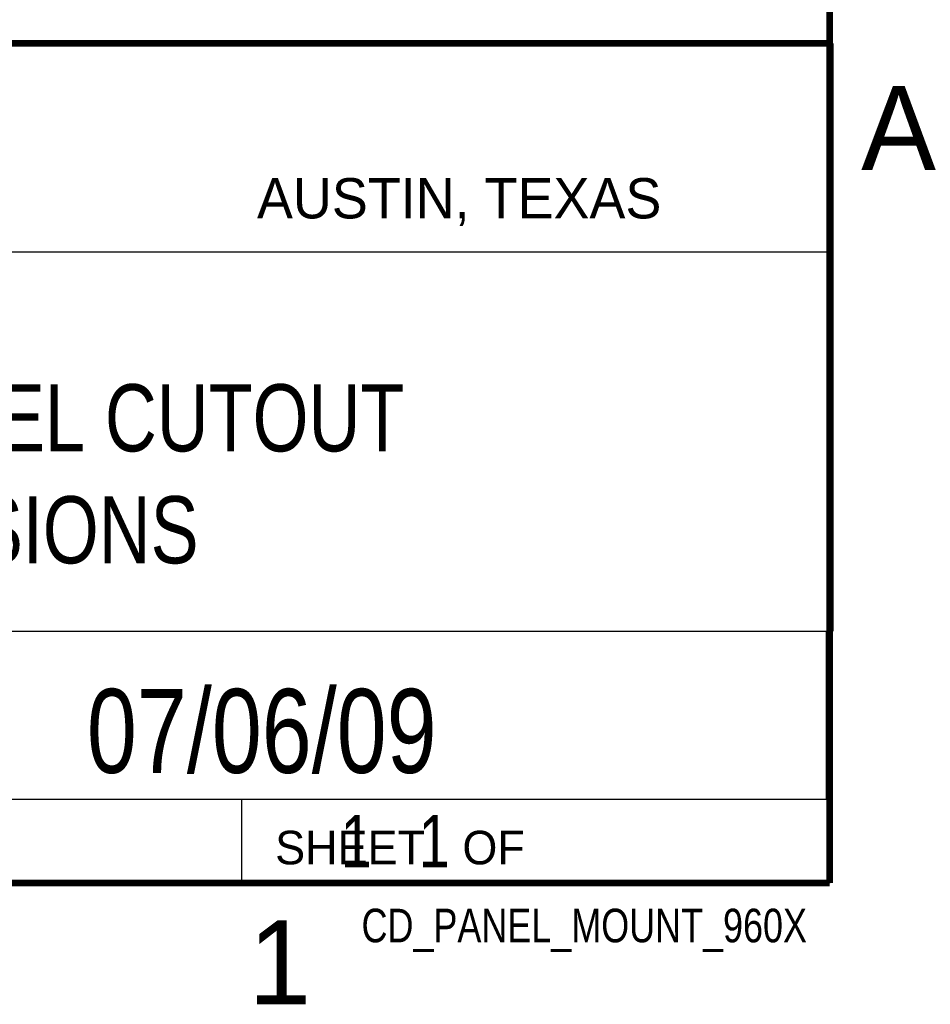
# Model space of a CAD drawing. Header units: inches. Extents: x 0 to 34, y 0 to 22.
# Tile 11 of 13: x 31.1 to 33.8, y 0.1 to 3.1. Entities that reach past the tile are written whole.
import ezdxf
from ezdxf.enums import TextEntityAlignment as Align

# ---------------------------------------------------------------- set-up
doc = ezdxf.new("R2010")
doc.units = ezdxf.units.IN
doc.header["$LTSCALE"] = 1.87
doc.header["$MEASUREMENT"] = 0
doc.layers.get('0').update_dxf_attribs({"linetype": 'CONTINUOUS'})
doc.styles.get("Standard").update_dxf_attribs({"font": 'txt', "width": 0.8})

msp = doc.modelspace()

# ---------------------------------------------------------------- linework, layer by layer
at = {"color": 2, "linetype": 'CONTINUOUS'}
for p, q in [((28.3793, 3.0003), (33.5093, 3.0003)), ((33.5093, 3.0003), (33.5093, 1.2503)), ((28.7231, 2.38), (33.5, 2.38)), ((28.3793, 1.2503), (33.5093, 1.2503)), ((30.13, 1.2499), (33.49, 1.2499)), ((33.49, 1.2499), (33.49, 0.7499)), ((28.38, 0.75), (33.5, 0.75)), ((30.13, 0.7499), (33.49, 0.7499)), ((31.75, 0.75), (33.5, 0.75)), ((31.75, 0.75), (31.75, 0.5)), ((33.5, 0.75), (33.5, 0.5)), ((31.75, 0.5), (33.5, 0.5)), ((32.4953, 0.5017), (33.4953, 0.5017)), ((32.4953, 0.5017), (32.4953, 0.5012)), ((32.4953, 0.5012), (33.4953, 0.5012)), ((33.4953, 0.5017), (33.4953, 0.5012))]:
    msp.add_line(p, q, dxfattribs=at)
at = {"color": 7, "linetype": 'CONTINUOUS', "const_width": 0.02}
for points in [[(33.5, 0.5), (33.5, 21.5)], [(25.58, 3), (33.5, 3)], [(0.5, 0.5), (33.5, 0.5)]]:
    msp.add_lwpolyline(points, dxfattribs=at)

# ---------------------------------------------------------------- texts
at = {"color": 2, "linetype": 'CONTINUOUS'}
for s, height, p in [('A', 0.25, (33.5939, 2.6228)), ('AUSTIN, TEXAS', 0.12, (31.7957, 2.479)), ('SHEET   OF', 0.1, (31.8499, 0.5557)), ('1', 0.25, (31.7706, 0.139))]:
    msp.add_text(s, height=height, dxfattribs=at).set_placement(p)
at = {"color": 7, "linetype": 'CONTINUOUS', "width": 0.8}
msp.add_text('07/06/09', height=0.25, dxfattribs=at).set_placement((31.81, 0.828), align=Align.CENTER)
at = {"color": 2, "linetype": 'CONTINUOUS', "width": 0.8}
msp.add_text('CD_PANEL_MOUNT_960X', height=0.1, dxfattribs=at).set_placement((33.4328, 0.3236), align=Align.RIGHT)
at = {"color": 7, "linetype": 'CONTINUOUS'}
for s, insert, char_height, width, attachment_point in [('CD 960X PANEL CUTOUT\\PDIMENSIONS', (30.9443, 1.9853), 0.2, 3.2, 2), ('     1   1', (31.8125, 0.7031), 0.15625, 1.25, 1)]:
    msp.add_mtext(s, dxfattribs=dict(at, insert=insert, char_height=char_height, width=width, attachment_point=attachment_point))

doc.saveas('drawing.dxf')
